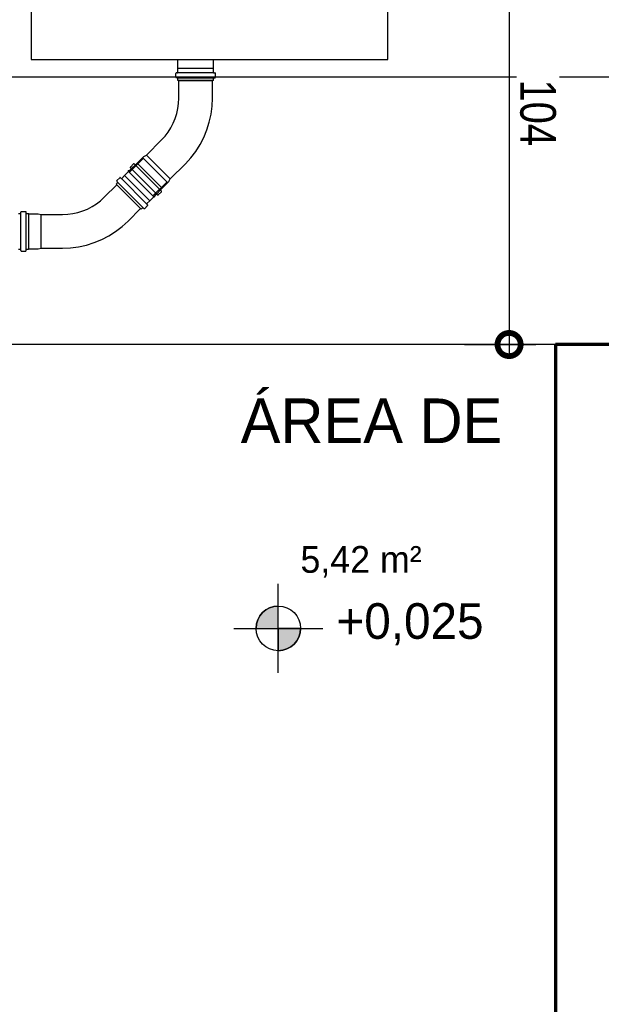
# Model space of a CAD drawing. Header units: millimetres. Extents: x -20654 to 2526, y -8238 to 977.
# Tile 31 of 219: x -10325.87 to -10324.57, y -4119.78 to -4117.57. Entities that reach past the tile are written whole.
import ezdxf

# ---------------------------------------------------------------- set-up
doc = ezdxf.new("R2010")
doc.units = ezdxf.units.MM
for name, color, linetype in [('01 CONTORNO_dwg', 252, 'Continuous'), ('A-FLOR', 252, 'Continuous'), ('ARQ_ELEMENTS', 253, 'Continuous'), ('Simbolos', 7, 'Continuous'), ('Simbolos_int', 8, 'Continuous'), ('TEXTO', 251, 'Continuous'), ('TQ-Condutos', 3, 'Continuous')]:
    doc.layers.add(name, color=color, linetype=linetype)
doc.styles.add('Arial_4', font='arial.ttf', dxfattribs={"width": 0.8, "height": 0.07})
doc.styles.add('Century Gothic', font='GOTHIC.TTF', dxfattribs={"height": 60})
doc.styles.add('Century Gothic_1', font='GOTHIC.TTF', dxfattribs={"height": 100})
doc.styles.add('Century Gothic_2', font='GOTHIC.TTF', dxfattribs={"height": 80})

# ---------------------------------------------------------------- blocks, each defined once
blk = doc.blocks.new('Elevações de ponto - Cota de elevação - Alvo_OTÁVIO-2012-708563-PLANTA')
at = {"layer": 'TEXTO'}
h = blk.add_hatch(color=256, dxfattribs=at)
edge = h.paths.add_edge_path(flags=0)
edge.add_line((2, 1), (1, 1))
edge.add_arc((2, 1), 1, 90, 180, ccw=False)
edge.add_line((2, 2), (2, 1))
h = blk.add_hatch(color=256, dxfattribs=at)
edge = h.paths.add_edge_path(flags=0)
edge.add_line((2, 1), (3, 1))
edge.add_arc((2, 1), 1, 270, 360, ccw=False)
edge.add_line((2, 0), (2, 1))
for p, q in [((2, -1), (2, 3)), ((2, 1), (2, 2)), ((0, 1), (4, 1)), ((1, 1), (2, 1)), ((2, 1), (2, 0)), ((3, 1), (2, 1))]:
    blk.add_line(p, q, dxfattribs=at)
blk.add_circle((2, 1), 1, dxfattribs=at)
for start, end in [(90, 180), (270, 360)]:
    blk.add_arc((2, 1), 1, start, end, dxfattribs=at)
blk = doc.blocks.new('terreo')
at = {"layer": '01 CONTORNO_dwg', "lineweight": 70}
for p, q in [((-14017.2, -105.1), (-14177.2, -105.1)), ((-14177.2, -105.1), (-14177.2, -2265.1))]:
    blk.add_line(p, q, dxfattribs=at)
at = {"layer": 'A-FLOR'}
for p, q in [((-13417.2, 494.9), (-16777.2, 494.9)), ((-14177.2, -105.1), (-16253.4, -105.1))]:
    blk.add_line(p, q, dxfattribs=at)
at = {"layer": 'ARQ_ELEMENTS', "xscale": 49.99999999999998, "yscale": 49.99999999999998, "zscale": 49.99999999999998}
blk.add_blockref('Elevações de ponto - Cota de elevação - Alvo_OTÁVIO-2012-708563-PLANTA', (-14899.4, -792), dxfattribs=at)
at = {"layer": '01 CONTORNO_dwg', "attachment_point": 1}
for s, insert, char_height, width, style in [('ÁREA DE', (-14883.8, -226.2), 100, 697.468, 'Century Gothic_1'), ('5,42 m²', (-14749.7, -557.2), 60, 376.793, 'Century Gothic')]:
    blk.add_mtext(s, dxfattribs=dict(at, insert=insert, char_height=char_height, width=width, style=style))
at = {"layer": '01 CONTORNO_dwg', "insert": (-14669, -685.4), "char_height": 80, "width": 406.957, "attachment_point": 1, "line_spacing_factor": 0.984502, "style": 'Century Gothic_2'}
blk.add_mtext('+0,025', dxfattribs=at)
blk = doc.blocks.new('_DotSmall')
at = {"color": 0, "linetype": 'ByBlock', "const_width": 0.5}
blk.add_lwpolyline([(-0.0625, 0, 1), (0.0625, 0, 1)], format="xyb", close=True, dxfattribs=at)

msp = doc.modelspace()

# ---------------------------------------------------------------- linework, layer by layer
at = {"ltscale": 2}
for p, q in [((-10324.7733, -4117.2422), (-10324.7733, -4118.3219)), ((-10324.8733, -4118.3019), (-10324.7133, -4118.3019))]:
    msp.add_line(p, q, dxfattribs=at)
at = {"layer": 'Simbolos'}
for p, q in [((-10325.5163, -4117.6828), (-10325.5163, -4117.6622)), ((-10325.4368, -4117.6828), (-10325.4368, -4117.6622)), ((-10325.5165, -4117.683), (-10325.5163, -4117.6828)), ((-10325.5165, -4117.6916), (-10325.5165, -4117.683)), ((-10325.4365, -4117.683), (-10325.4368, -4117.6828)), ((-10325.4365, -4117.6916), (-10325.4365, -4117.683)), ((-10325.5208, -4117.7025), (-10325.5208, -4117.6938)), ((-10325.5171, -4117.7043), (-10325.5201, -4117.7035)), ((-10325.5175, -4117.6926), (-10325.5199, -4117.6928)), ((-10325.5163, -4117.7098), (-10325.5163, -4117.7053)), ((-10325.4367, -4117.7098), (-10325.4367, -4117.7053)), ((-10325.436, -4117.7043), (-10325.433, -4117.7035)), ((-10325.4356, -4117.6926), (-10325.4332, -4117.6928)), ((-10325.4322, -4117.7025), (-10325.4322, -4117.6938)), ((-10325.4367, -4117.7098), (-10325.5163, -4117.7098)), ((-10325.5143, -4117.7494), (-10325.5143, -4117.7098)), ((-10325.4388, -4117.7494), (-10325.4388, -4117.7098)), ((-10325.5871, -4117.8771), (-10325.553, -4117.8429)), ((-10325.6359, -4117.923), (-10325.596, -4117.8831)), ((-10325.6076, -4117.8951), (-10325.5928, -4117.8803)), ((-10325.596, -4117.8831), (-10325.5953, -4117.8831)), ((-10325.5398, -4117.9386), (-10325.5953, -4117.8831)), ((-10325.5928, -4117.8803), (-10325.5871, -4117.8771)), ((-10325.5338, -4117.9304), (-10325.5871, -4117.8771)), ((-10325.623, -4117.9038), (-10325.616, -4117.8968)), ((-10325.5619, -4117.9663), (-10325.623, -4117.9052)), ((-10325.5535, -4117.9579), (-10325.6146, -4117.8968)), ((-10325.6114, -4117.8986), (-10325.6084, -4117.8955)), ((-10325.6084, -4117.8955), (-10325.6076, -4117.8951)), ((-10325.5338, -4117.9304), (-10325.4996, -4117.8963)), ((-10325.6531, -4117.9338), (-10325.6469, -4117.9276)), ((-10325.6437, -4117.9291), (-10325.6456, -4117.9275)), ((-10325.6423, -4117.9291), (-10325.6363, -4117.923)), ((-10325.6363, -4117.923), (-10325.6359, -4117.923)), ((-10325.6241, -4117.9113), (-10325.6276, -4117.9122)), ((-10325.6272, -4117.9138), (-10325.6276, -4117.9122)), ((-10325.5706, -4117.9705), (-10325.6272, -4117.9138)), ((-10325.6241, -4117.9113), (-10325.6213, -4117.9084)), ((-10325.6816, -4117.9715), (-10325.6536, -4117.9435)), ((-10325.6551, -4117.9421), (-10325.6519, -4117.9389)), ((-10325.5988, -4117.9984), (-10325.6551, -4117.9421)), ((-10325.6517, -4117.9377), (-10325.6533, -4117.935)), ((-10325.5797, -4117.9792), (-10325.5398, -4117.9393)), ((-10325.5518, -4117.9509), (-10325.537, -4117.9361)), ((-10325.5398, -4117.9393), (-10325.5398, -4117.9386)), ((-10325.537, -4117.9361), (-10325.5338, -4117.9304)), ((-10325.5706, -4117.9705), (-10325.5689, -4117.9709)), ((-10325.568, -4117.9674), (-10325.5689, -4117.9709)), ((-10325.568, -4117.9674), (-10325.5651, -4117.9645)), ((-10325.5605, -4117.9663), (-10325.5535, -4117.9593)), ((-10325.5553, -4117.9547), (-10325.5522, -4117.9517)), ((-10325.5522, -4117.9517), (-10325.5518, -4117.9509)), ((-10325.5905, -4117.9964), (-10325.5843, -4117.9902)), ((-10325.5858, -4117.9856), (-10325.5797, -4117.9796)), ((-10325.5858, -4117.987), (-10325.5842, -4117.9889)), ((-10325.5797, -4117.9796), (-10325.5797, -4117.9792)), ((-10325.8737, -4118.0083), (-10325.8697, -4118.0083)), ((-10325.8687, -4118.0912), (-10325.8687, -4118.0048)), ((-10325.8677, -4118.0038), (-10325.8578, -4118.0038)), ((-10325.8568, -4118.0912), (-10325.8568, -4118.0048)), ((-10325.8558, -4118.0083), (-10325.8515, -4118.0083)), ((-10325.8515, -4118.0083), (-10325.8506, -4118.0086)), ((-10325.8506, -4118.0086), (-10325.8297, -4118.0086)), ((-10325.8297, -4118.0086), (-10325.8234, -4118.0103)), ((-10325.8234, -4118.0858), (-10325.8234, -4118.0103)), ((-10325.8234, -4118.0103), (-10325.7751, -4118.0103)), ((-10325.6282, -4118.0249), (-10325.6002, -4117.9969)), ((-10325.5988, -4117.9984), (-10325.5956, -4117.9952)), ((-10325.5944, -4117.995), (-10325.5917, -4117.9966)), ((-10325.8737, -4118.0877), (-10325.8697, -4118.0877)), ((-10325.8677, -4118.0922), (-10325.8578, -4118.0922)), ((-10325.8558, -4118.0877), (-10325.8515, -4118.0877)), ((-10325.8515, -4118.0877), (-10325.8506, -4118.0875)), ((-10325.8506, -4118.0875), (-10325.8297, -4118.0875)), ((-10325.8297, -4118.0875), (-10325.8234, -4118.0858)), ((-10325.8234, -4118.0858), (-10325.7751, -4118.0858))]:
    msp.add_line(p, q, dxfattribs=at)
at = {"layer": 'Simbolos', "linetype": 'Continuous'}
msp.add_lwpolyline([(-10325.8455, -4117.6622), (-10325.0455, -4117.6622), (-10325.0455, -4116.8622), (-10325.8455, -4116.8622), (-10325.8455, -4117.6622), (-10325.8455, -4117.6622)], dxfattribs=at)
at = {"layer": 'Simbolos'}
for points in [[(-10325.5199, -4117.6928), (-10325.5201, -4117.6928), (-10325.5202, -4117.6929), (-10325.5204, -4117.693), (-10325.5205, -4117.6931), (-10325.5206, -4117.6932), (-10325.5207, -4117.6933), (-10325.5208, -4117.6935), (-10325.5208, -4117.6936), (-10325.5208, -4117.6938)], [(-10325.5208, -4117.7025), (-10325.5208, -4117.7027), (-10325.5208, -4117.7028), (-10325.5207, -4117.703), (-10325.5207, -4117.7031), (-10325.5206, -4117.7032), (-10325.5205, -4117.7033), (-10325.5204, -4117.7034), (-10325.5202, -4117.7035), (-10325.5201, -4117.7035)], [(-10325.5175, -4117.6926), (-10325.5173, -4117.6926), (-10325.5171, -4117.6925), (-10325.517, -4117.6924), (-10325.5169, -4117.6923), (-10325.5168, -4117.6922), (-10325.5167, -4117.6921), (-10325.5166, -4117.6919), (-10325.5166, -4117.6917), (-10325.5165, -4117.6916)], [(-10325.5163, -4117.7053), (-10325.5164, -4117.7051), (-10325.5164, -4117.705), (-10325.5164, -4117.7049), (-10325.5165, -4117.7047), (-10325.5166, -4117.7046), (-10325.5167, -4117.7045), (-10325.5168, -4117.7044), (-10325.5169, -4117.7044), (-10325.5171, -4117.7043)], [(-10325.436, -4117.7043), (-10325.4361, -4117.7044), (-10325.4363, -4117.7044), (-10325.4364, -4117.7045), (-10325.4365, -4117.7046), (-10325.4366, -4117.7047), (-10325.4366, -4117.7049), (-10325.4367, -4117.705), (-10325.4367, -4117.7051), (-10325.4367, -4117.7053)], [(-10325.4365, -4117.6916), (-10325.4365, -4117.6917), (-10325.4365, -4117.6919), (-10325.4364, -4117.6921), (-10325.4363, -4117.6922), (-10325.4362, -4117.6923), (-10325.4361, -4117.6924), (-10325.4359, -4117.6925), (-10325.4358, -4117.6926), (-10325.4356, -4117.6926)], [(-10325.4322, -4117.6938), (-10325.4323, -4117.6936), (-10325.4323, -4117.6935), (-10325.4324, -4117.6933), (-10325.4325, -4117.6932), (-10325.4326, -4117.6931), (-10325.4327, -4117.693), (-10325.4328, -4117.6929), (-10325.433, -4117.6928), (-10325.4332, -4117.6928)], [(-10325.433, -4117.7035), (-10325.4328, -4117.7035), (-10325.4327, -4117.7034), (-10325.4326, -4117.7033), (-10325.4325, -4117.7032), (-10325.4324, -4117.7031), (-10325.4323, -4117.703), (-10325.4323, -4117.7028), (-10325.4323, -4117.7027), (-10325.4322, -4117.7025)], [(-10325.553, -4117.8429), (-10325.5452, -4117.8344), (-10325.5382, -4117.8253), (-10325.532, -4117.8156), (-10325.5267, -4117.8053), (-10325.5223, -4117.7947), (-10325.5188, -4117.7837), (-10325.5163, -4117.7724), (-10325.5148, -4117.761), (-10325.5143, -4117.7494)], [(-10325.4996, -4117.8963), (-10325.4874, -4117.883), (-10325.4764, -4117.8686), (-10325.4666, -4117.8533), (-10325.4583, -4117.8372), (-10325.4513, -4117.8205), (-10325.4459, -4117.8032), (-10325.4419, -4117.7855), (-10325.4396, -4117.7675), (-10325.4388, -4117.7494)], [(-10325.623, -4117.9038), (-10325.6231, -4117.9039), (-10325.6232, -4117.9041), (-10325.6233, -4117.9043), (-10325.6233, -4117.9044), (-10325.6233, -4117.9046), (-10325.6233, -4117.9048), (-10325.6232, -4117.9049), (-10325.6231, -4117.9051), (-10325.623, -4117.9052)], [(-10325.6146, -4117.8968), (-10325.6147, -4117.8967), (-10325.6149, -4117.8966), (-10325.6151, -4117.8965), (-10325.6152, -4117.8965), (-10325.6154, -4117.8965), (-10325.6156, -4117.8965), (-10325.6157, -4117.8966), (-10325.6159, -4117.8967), (-10325.616, -4117.8968)], [(-10325.6128, -4117.8986), (-10325.6127, -4117.8987), (-10325.6126, -4117.8988), (-10325.6124, -4117.8988), (-10325.6122, -4117.8989), (-10325.612, -4117.8989), (-10325.6119, -4117.8988), (-10325.6117, -4117.8988), (-10325.6116, -4117.8987), (-10325.6114, -4117.8986)], [(-10325.6456, -4117.9275), (-10325.6457, -4117.9274), (-10325.6459, -4117.9273), (-10325.646, -4117.9273), (-10325.6462, -4117.9273), (-10325.6463, -4117.9273), (-10325.6465, -4117.9273), (-10325.6467, -4117.9274), (-10325.6468, -4117.9275), (-10325.6469, -4117.9276)], [(-10325.6213, -4117.9084), (-10325.6211, -4117.9083), (-10325.6211, -4117.9081), (-10325.621, -4117.908), (-10325.621, -4117.9078), (-10325.621, -4117.9076), (-10325.621, -4117.9074), (-10325.6211, -4117.9073), (-10325.6211, -4117.9071), (-10325.6213, -4117.907)], [(-10325.6531, -4117.9338), (-10325.6532, -4117.9339), (-10325.6533, -4117.934), (-10325.6533, -4117.9341), (-10325.6534, -4117.9343), (-10325.6534, -4117.9344), (-10325.6534, -4117.9346), (-10325.6534, -4117.9347), (-10325.6533, -4117.9348), (-10325.6533, -4117.935)], [(-10325.6519, -4117.9389), (-10325.6518, -4117.9388), (-10325.6517, -4117.9386), (-10325.6516, -4117.9385), (-10325.6516, -4117.9384), (-10325.6516, -4117.9382), (-10325.6516, -4117.9381), (-10325.6516, -4117.9379), (-10325.6516, -4117.9378), (-10325.6517, -4117.9377)], [(-10325.6437, -4117.9291), (-10325.6435, -4117.9292), (-10325.6434, -4117.9293), (-10325.6432, -4117.9293), (-10325.6431, -4117.9293), (-10325.6429, -4117.9293), (-10325.6427, -4117.9293), (-10325.6426, -4117.9292), (-10325.6424, -4117.9292), (-10325.6423, -4117.9291)], [(-10325.7751, -4118.0103), (-10325.7636, -4118.0098), (-10325.7522, -4118.0083), (-10325.7409, -4118.0058), (-10325.7299, -4118.0023), (-10325.7193, -4117.9979), (-10325.709, -4117.9926), (-10325.6993, -4117.9864), (-10325.6901, -4117.9793), (-10325.6816, -4117.9715)], [(-10325.5637, -4117.9645), (-10325.5638, -4117.9644), (-10325.564, -4117.9643), (-10325.5641, -4117.9643), (-10325.5643, -4117.9643), (-10325.5645, -4117.9643), (-10325.5647, -4117.9643), (-10325.5648, -4117.9643), (-10325.565, -4117.9644), (-10325.5651, -4117.9645)], [(-10325.5619, -4117.9663), (-10325.5618, -4117.9664), (-10325.5616, -4117.9665), (-10325.5615, -4117.9666), (-10325.5613, -4117.9666), (-10325.5611, -4117.9666), (-10325.561, -4117.9666), (-10325.5608, -4117.9665), (-10325.5606, -4117.9664), (-10325.5605, -4117.9663)], [(-10325.5553, -4117.9547), (-10325.5553, -4117.9548), (-10325.5554, -4117.9549), (-10325.5554, -4117.9549), (-10325.5555, -4117.955), (-10325.5555, -4117.9551), (-10325.5555, -4117.9552), (-10325.5556, -4117.9553), (-10325.5556, -4117.9553), (-10325.5556, -4117.9554), (-10325.5556, -4117.9555), (-10325.5556, -4117.9556), (-10325.5555, -4117.9557), (-10325.5555, -4117.9558), (-10325.5555, -4117.9559), (-10325.5554, -4117.9559), (-10325.5554, -4117.956), (-10325.5553, -4117.9561), (-10325.5553, -4117.9561)], [(-10325.5535, -4117.9593), (-10325.5535, -4117.9593), (-10325.5534, -4117.9592), (-10325.5534, -4117.9591), (-10325.5533, -4117.959), (-10325.5533, -4117.959), (-10325.5533, -4117.9589), (-10325.5532, -4117.9588), (-10325.5532, -4117.9587), (-10325.5532, -4117.9586), (-10325.5532, -4117.9585), (-10325.5532, -4117.9584), (-10325.5533, -4117.9584), (-10325.5533, -4117.9583), (-10325.5533, -4117.9582), (-10325.5534, -4117.9581), (-10325.5534, -4117.958), (-10325.5535, -4117.958), (-10325.5535, -4117.9579)], [(-10325.5858, -4117.9856), (-10325.5859, -4117.9857), (-10325.5859, -4117.9859), (-10325.586, -4117.986), (-10325.586, -4117.9862), (-10325.586, -4117.9864), (-10325.586, -4117.9865), (-10325.586, -4117.9867), (-10325.5859, -4117.9868), (-10325.5858, -4117.987)], [(-10325.5843, -4117.9902), (-10325.5842, -4117.9901), (-10325.5841, -4117.99), (-10325.584, -4117.9898), (-10325.584, -4117.9896), (-10325.584, -4117.9895), (-10325.584, -4117.9893), (-10325.584, -4117.9892), (-10325.5841, -4117.989), (-10325.5842, -4117.9889)], [(-10325.8697, -4118.0083), (-10325.8696, -4118.0083), (-10325.8695, -4118.0083), (-10325.8694, -4118.0083), (-10325.8693, -4118.0083), (-10325.8693, -4118.0082), (-10325.8692, -4118.0082), (-10325.8691, -4118.0081), (-10325.869, -4118.0081), (-10325.869, -4118.008), (-10325.8689, -4118.008), (-10325.8689, -4118.0079), (-10325.8688, -4118.0078), (-10325.8688, -4118.0077), (-10325.8687, -4118.0077), (-10325.8687, -4118.0076), (-10325.8687, -4118.0075), (-10325.8687, -4118.0074), (-10325.8687, -4118.0073)], [(-10325.8677, -4118.0038), (-10325.8678, -4118.0038), (-10325.8679, -4118.0038), (-10325.8679, -4118.0039), (-10325.868, -4118.0039), (-10325.8681, -4118.0039), (-10325.8682, -4118.004), (-10325.8683, -4118.004), (-10325.8683, -4118.0041), (-10325.8684, -4118.0041), (-10325.8684, -4118.0042), (-10325.8685, -4118.0043), (-10325.8685, -4118.0043), (-10325.8686, -4118.0044), (-10325.8686, -4118.0045), (-10325.8686, -4118.0046), (-10325.8687, -4118.0047), (-10325.8687, -4118.0047), (-10325.8687, -4118.0048)], [(-10325.8568, -4118.0048), (-10325.8568, -4118.0047), (-10325.8568, -4118.0045), (-10325.8569, -4118.0043), (-10325.857, -4118.0042), (-10325.8571, -4118.0041), (-10325.8573, -4118.004), (-10325.8574, -4118.0039), (-10325.8576, -4118.0038), (-10325.8578, -4118.0038)], [(-10325.8568, -4118.0073), (-10325.8568, -4118.0075), (-10325.8567, -4118.0077), (-10325.8566, -4118.0078), (-10325.8565, -4118.008), (-10325.8564, -4118.0081), (-10325.8563, -4118.0082), (-10325.8561, -4118.0083), (-10325.856, -4118.0083), (-10325.8558, -4118.0083)], [(-10325.5944, -4117.995), (-10325.5945, -4117.9949), (-10325.5946, -4117.9949), (-10325.5948, -4117.9949), (-10325.5949, -4117.9949), (-10325.5951, -4117.9949), (-10325.5952, -4117.9949), (-10325.5953, -4117.995), (-10325.5955, -4117.9951), (-10325.5956, -4117.9952)], [(-10325.5917, -4117.9966), (-10325.5915, -4117.9966), (-10325.5914, -4117.9967), (-10325.5913, -4117.9967), (-10325.5911, -4117.9967), (-10325.591, -4117.9967), (-10325.5908, -4117.9966), (-10325.5907, -4117.9966), (-10325.5906, -4117.9965), (-10325.5905, -4117.9964)], [(-10325.7751, -4118.0858), (-10325.757, -4118.085), (-10325.7391, -4118.0826), (-10325.7214, -4118.0787), (-10325.7041, -4118.0732), (-10325.6873, -4118.0663), (-10325.6713, -4118.0579), (-10325.656, -4118.0482), (-10325.6416, -4118.0372), (-10325.6282, -4118.0249)], [(-10325.8687, -4118.0887), (-10325.8687, -4118.0886), (-10325.8687, -4118.0884), (-10325.8688, -4118.0882), (-10325.8689, -4118.0881), (-10325.869, -4118.088), (-10325.8692, -4118.0879), (-10325.8693, -4118.0878), (-10325.8695, -4118.0877), (-10325.8697, -4118.0877)], [(-10325.8687, -4118.0912), (-10325.8687, -4118.0914), (-10325.8686, -4118.0916), (-10325.8685, -4118.0917), (-10325.8684, -4118.0919), (-10325.8683, -4118.092), (-10325.8682, -4118.0921), (-10325.868, -4118.0922), (-10325.8679, -4118.0922), (-10325.8677, -4118.0922)], [(-10325.8578, -4118.0922), (-10325.8577, -4118.0922), (-10325.8576, -4118.0922), (-10325.8575, -4118.0922), (-10325.8574, -4118.0922), (-10325.8574, -4118.0921), (-10325.8573, -4118.0921), (-10325.8572, -4118.092), (-10325.8571, -4118.092), (-10325.8571, -4118.0919), (-10325.857, -4118.0919), (-10325.857, -4118.0918), (-10325.8569, -4118.0917), (-10325.8569, -4118.0916), (-10325.8568, -4118.0916), (-10325.8568, -4118.0915), (-10325.8568, -4118.0914), (-10325.8568, -4118.0913), (-10325.8568, -4118.0912)], [(-10325.8558, -4118.0877), (-10325.8559, -4118.0877), (-10325.856, -4118.0877), (-10325.856, -4118.0878), (-10325.8561, -4118.0878), (-10325.8562, -4118.0878), (-10325.8563, -4118.0879), (-10325.8564, -4118.0879), (-10325.8564, -4118.088), (-10325.8565, -4118.088), (-10325.8565, -4118.0881), (-10325.8566, -4118.0882), (-10325.8566, -4118.0882), (-10325.8567, -4118.0883), (-10325.8567, -4118.0884), (-10325.8567, -4118.0885), (-10325.8568, -4118.0886), (-10325.8568, -4118.0886), (-10325.8568, -4118.0887)]]:
    msp.add_lwpolyline(points, dxfattribs=at)
at = {"layer": 'Simbolos_int'}
for p, q in [((-10325.4365, -4117.683), (-10325.5165, -4117.683)), ((-10325.4367, -4117.6925), (-10325.5163, -4117.6925)), ((-10325.4367, -4117.7045), (-10325.5163, -4117.7045)), ((-10325.5143, -4117.7098), (-10325.4388, -4117.7098)), ((-10325.5518, -4117.9509), (-10325.6076, -4117.8951)), ((-10325.5797, -4117.9796), (-10325.6363, -4117.923)), ((-10325.6536, -4117.9435), (-10325.6002, -4117.9969)), ((-10325.595, -4117.9946), (-10325.6513, -4117.9383)), ((-10325.5865, -4117.9861), (-10325.6428, -4117.9298)), ((-10325.8506, -4118.0875), (-10325.8506, -4118.0086))]:
    msp.add_line(p, q, dxfattribs=at)
at = {"layer": 'TQ-Condutos'}
for p, q in [((-10325.5941, -4117.8843), (-10325.6254, -4117.9157)), ((-10325.541, -4117.9374), (-10325.5724, -4117.9687))]:
    msp.add_line(p, q, dxfattribs=at)

# ---------------------------------------------------------------- block references
at = {"ltscale": 2, "xscale": 0.104, "yscale": 0.104, "zscale": 0.104, "rotation": 270}
msp.add_blockref('_DotSmall', (-10324.7733, -4118.3019), dxfattribs=at)
at = {"layer": '01 CONTORNO_dwg', "xscale": 0.001, "yscale": 0.001, "zscale": 0.001}
msp.add_blockref('terreo', (-10310.4917, -4118.1967), dxfattribs=at)

# ---------------------------------------------------------------- next in the draw order: texts
at = {"ltscale": 2, "insert": (-10324.7088, -4117.782), "char_height": 0.08, "attachment_point": 5, "rotation": 270, "style": 'Arial_4', "bg_fill": 3, "box_fill_scale": 1.1, "bg_fill_color": 256, "bg_fill_true_color": 13158600, "bg_fill_transparency": 0}
msp.add_mtext('\\A1;104', dxfattribs=at)

doc.saveas('drawing.dxf')
